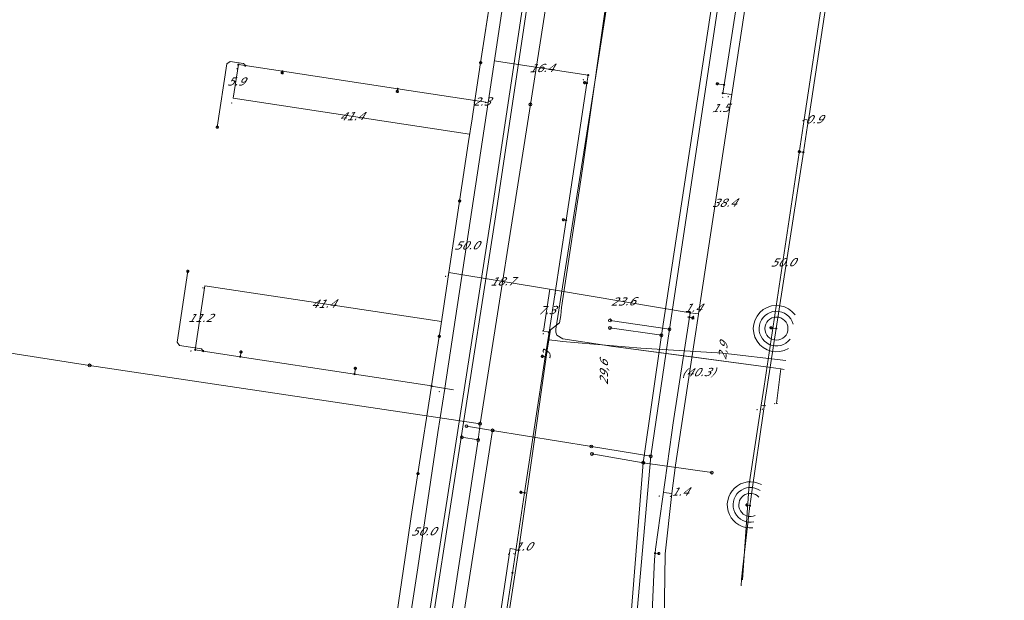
# Model space of a CAD drawing. Header units: metres. Extents: x 124576 to 133557, y 395865 to 402386.
# Tile 111 of 256: x 126301 to 126472, y 398963 to 399063. Entities that reach past the tile are written whole.
import ezdxf
from ezdxf.enums import TextEntityAlignment as Align

# ---------------------------------------------------------------- set-up
doc = ezdxf.new("R2010")
doc.units = ezdxf.units.M
doc.header["$MEASUREMENT"] = 0
for name, color, linetype, lineweight, true_color in [('LG_Laag_Spanning_Enexis_Netbeheer_BV', 7, 'Continuous', 13, 0x960000), ('LG_Midden_Spanning_Enexis_Netbeheer_BV', 7, 'Continuous', 13, 0xd20000), ('LG_Riool_Vrij_Verval_Gemeente_Tilburg_Ruimtelijke_Uitvoering', 7, 'Continuous', 13, 0xca00a0), ('LG_unet-4_Brabant_Water', 5, 'Continuous', 13, 0x0000ff), ('LG_warmte_Ennatuurlijk_BV', 7, 'Continuous', 13, 0x008080)]:
    doc.layers.add(name, color=color, linetype=linetype, lineweight=lineweight, true_color=true_color)
for name, color, linetype, lineweight in [('LG_Laag_Spanning_P_Enexis_Netbeheer_BV', 7, 'Continuous', 0), ('LG_Laag_Spanning_P_Gemeente_Tilburg_Ruimtelijke_Uitvoering', 7, 'Continuous', 0), ('LG_overig_P_Gemeente_Tilburg_Ruimtelijke_Uitvoering', 7, 'Continuous', 0), ('LG_Riool_Vrij_Verval_P_Gemeente_Tilburg_Ruimtelijke_Uitvoering', 7, 'Continuous', 0), ('LG_unet-4_P_Brabant_Water', 7, 'Continuous', 0), ('MV_Laag_Spanning', 7, 'Continuous', 0), ('MV_Laag_Spanning_lijn', 7, 'Continuous', 0), ('MV_Laag_Spanning_pijl', 7, 'Continuous', 0), ('MV_Midden_Spanning_pijl', 7, 'Continuous', 0), ('MV_unet-4', 7, 'Continuous', 0)]:
    doc.layers.add(name, color=color, linetype=linetype, lineweight=lineweight)
doc.styles.add('Klic_Annotatie', font='verdanai.ttf', dxfattribs={"oblique": 20, "height": 1.4})

# ---------------------------------------------------------------- blocks, each defined once
blk = doc.blocks.new('Mof')
at = {"layer": 'LG_Laag_Spanning_P_Enexis_Netbeheer_BV'}
h = blk.add_hatch(color=256, dxfattribs=at)
edge = h.paths.add_edge_path()
edge.add_arc((0, 0), 2, 0, 360)
blk = doc.blocks.new('Streetlight')
at = {"layer": 'LG_Laag_Spanning_P_Enexis_Netbeheer_BV'}
for p, q in [((-1.8, 1.8), (-1.1, 1.1)), ((0, 2.5), (0, 1.5)), ((1.8, 1.8), (1.1, 1.1)), ((-1.1, -1.1), (-1.8, -1.8)), ((0, -1.5), (0, -2.5)), ((1.1, -1.1), (1.8, -1.8))]:
    blk.add_line(p, q, dxfattribs=at)
at = {"layer": 'LG_Laag_Spanning_P_Enexis_Netbeheer_BV', "flags": 128}
for points in [[(-2.5, 0), (-1.5, 0)], [(1.5, 0), (2.5, 0)]]:
    blk.add_lwpolyline(points, dxfattribs=at)
at = {"layer": 'LG_Laag_Spanning_P_Enexis_Netbeheer_BV'}
blk.add_circle((0, 0), 1.5, dxfattribs=at)
blk = doc.blocks.new('m_pijl')
at = {"layer": 'MV_Laag_Spanning_pijl'}
blk.add_hatch(color=7, dxfattribs=at).paths.add_polyline_path([(-1, -0.3), (-1, 0), (-1, 0.3), (0, 0)])
at = {"layer": 'MV_Laag_Spanning_pijl', "flags": 128}
blk.add_lwpolyline([(-1, 0), (-1, 0.3), (0, 0), (-1, -0.3), (-1, 0)], close=True, dxfattribs=at)
blk = doc.blocks.new('m_pijl_1')
at = {"layer": 'MV_Midden_Spanning_pijl'}
blk.add_hatch(color=7, dxfattribs=at).paths.add_polyline_path([(-1, -0.3), (-1, 0), (-1, 0.3), (0, 0)])
at = {"layer": 'MV_Midden_Spanning_pijl', "flags": 128}
blk.add_lwpolyline([(-1, 0), (-1, 0.3), (0, 0), (-1, -0.3), (-1, 0)], close=True, dxfattribs=at)
blk = doc.blocks.new('Afsluiter_2')
at = {"layer": 'LG_unet-4_P_Brabant_Water'}
blk.add_line((0, -2.5), (0, 2.5), dxfattribs=at)
blk.add_solid([(-0.25, 2.5), (0.25, 2.5), (-0.25, -2.5), (0.25, -2.5)], dxfattribs=at)
blk = doc.blocks.new('Onbekend_2')
at = {"layer": 'LG_Riool_Vrij_Verval_P_Gemeente_Tilburg_Ruimtelijke_Uitvoering'}
blk.add_hatch(color=256, dxfattribs=at).paths.add_polyline_path([(-0.3, -1.1, -0.262633), (0.2, 0.2), (0.6, 0.5, 0.379827), (0.7, 1.3), (0.7, 1.3, 0.228508), (0, 1.5), (0, 1.5, 0.459053), (-0.8, 0.8), (-1.3, 0.9, -0.414214), (-0.1, 2, -0.243799), (1.1, 1.5, -0.379827), (0.9, 0.1), (0.5, -0.2, 0.262633), (0.2, -1.1), (-0.2, -1.1)])
blk.add_circle((0, 0), 2.5, dxfattribs=at)
at = {"layer": 'LG_Riool_Vrij_Verval_P_Gemeente_Tilburg_Ruimtelijke_Uitvoering', "extrusion": (0, 0, -1)}
blk.add_solid([(0.3, -2.1), (-0.2, -2.1), (0.3, -1.5), (-0.2, -1.5)], dxfattribs=at)
blk = doc.blocks.new('Onbekend_1')
at = {"layer": 'LG_overig_P_Gemeente_Tilburg_Ruimtelijke_Uitvoering'}
blk.add_hatch(color=256, dxfattribs=at).paths.add_polyline_path([(-0.3, -1.1, -0.262633), (0.2, 0.2), (0.6, 0.5, 0.379827), (0.7, 1.3), (0.7, 1.3, 0.228508), (0, 1.5), (0, 1.5, 0.459053), (-0.8, 0.8), (-1.3, 0.9, -0.414214), (-0.1, 2, -0.243799), (1.1, 1.5, -0.379827), (0.9, 0.1), (0.5, -0.2, 0.262633), (0.2, -1.1), (-0.2, -1.1)])
blk.add_circle((0, 0), 2.5, dxfattribs=at)
at = {"layer": 'LG_overig_P_Gemeente_Tilburg_Ruimtelijke_Uitvoering', "extrusion": (0, 0, -1)}
blk.add_solid([(0.3, -2.1), (-0.2, -2.1), (0.3, -1.5), (-0.2, -1.5)], dxfattribs=at)

msp = doc.modelspace()

# ---------------------------------------------------------------- linework, layer by layer
at = {"layer": 'LG_Laag_Spanning_Enexis_Netbeheer_BV'}
for p, q in [((126384.79, 399079.43), (126381.15, 399055.95)), ((126381.15, 399055.95), (126380.14, 399049.41)), ((126381.15, 399055.95), (126380.14, 399049.41)), ((126346.84, 399054.47), (126346.8, 399054.21)), ((126366.8, 399051.44), (126366.73, 399050.98)), ((126399.56, 399052.43), (126399.14, 399052.5)), ((126423.29, 399052.13), (126422.12, 399052.31)), ((126437.03, 399040.46), (126436.34, 399040.56)), ((126395.95, 399028.71), (126395.49, 399028.78)), ((126417.29, 399011.92), (126417.88, 399011.79)), ((126432.32, 399009.97), (126431.41, 399010.1)), ((126339.55, 399005.1), (126339.67, 399005.91)), ((126392.35, 399005.08), (126391.85, 399005.16)), ((126359.32, 399002.1), (126359.47, 399003.07)), ((126372.66, 399000), (126370.3, 398984.88)), ((126372.66, 399000), (126370.3, 398984.88)), ((126372.67, 399000.08), (126372.66, 399000)), ((126388.77, 398981.55), (126388.12, 398981.65)), ((126427.77, 398979.34), (126427.25, 398979.44)), ((126411.35, 398971.1), (126412, 398971.06)), ((126386.66, 398967.71), (126385.22, 398958.26)), ((126386.66, 398967.71), (126385.22, 398958.26))]:
    msp.add_line(p, q, dxfattribs=at)
at = {"layer": 'LG_Laag_Spanning_Enexis_Netbeheer_BV', "flags": 128}
for points in [[(126426.26, 398965.45), (126426.32, 398966.59), (126426.46, 398968.23), (126427.77, 398979.34), (126427.86, 398980.07), (126428.09, 398981.72), (126430.12, 398995.69), (126430.37, 398997.37), (126432.32, 399009.97), (126437.03, 399040.46), (126437.75, 399045.11), (126438.01, 399046.79), (126441.77, 399071.5), (126445.29, 399094.54), (126445.54, 399096.22), (126446.6, 399103.04), (126451.54, 399135.05), (126452.92, 399143.95), (126453.18, 399145.63), (126456.01, 399164.26), (126460.57, 399194.14), (126460.58, 399194.22), (126465.67, 399227.58)], [(126426.26, 398965.45), (126426.32, 398966.59), (126426.46, 398968.23), (126427.77, 398979.34), (126427.86, 398980.07), (126428.09, 398981.72), (126430.12, 398995.69), (126430.37, 398997.37), (126432.32, 399009.97), (126437.03, 399040.46), (126437.75, 399045.11), (126438.01, 399046.79), (126441.77, 399071.5), (126445.29, 399094.54), (126445.54, 399096.22), (126446.6, 399103.04), (126451.54, 399135.05), (126452.92, 399143.95), (126453.18, 399145.63), (126456.01, 399164.26), (126460.57, 399194.14), (126460.58, 399194.22), (126465.67, 399227.58)], [(126428.94, 399088.71), (126428.77, 399089.04), (126428.26, 399089.44), (126427.91, 399089.51), (126427.55, 399089.56), (126424.6, 399089.94), (126422.62, 399090.2), (126420.64, 399090.46), (126407.6, 399092.19), (126394.67, 399093.91), (126391.94, 399093.9), (126389.4, 399092.99), (126389.32, 399092.95), (126387.25, 399090.96), (126387.22, 399090.91), (126386.13, 399088.13), (126384.79, 399079.43), (126381.15, 399055.95)], [(126428.94, 399088.71), (126427.99, 399082.46), (126427.74, 399080.78), (126423.29, 399052.13), (126423.07, 399050.69)], [(126428.94, 399088.71), (126427.99, 399082.46), (126427.74, 399080.78), (126423.29, 399052.13), (126423.07, 399050.69)], [(126340.41, 399055.45), (126340.12, 399055.84), (126337.79, 399056.19), (126337.23, 399055.78), (126335.57, 399044.8)], [(126380.14, 399049.41), (126366.8, 399051.44), (126346.84, 399054.47), (126340.41, 399055.45), (126339.21, 399055.63)], [(126380.14, 399049.41), (126366.8, 399051.44), (126346.84, 399054.47), (126340.41, 399055.45), (126339.21, 399055.63)], [(126393, 399009.33), (126395.95, 399028.71), (126399.56, 399052.43), (126399.77, 399053.82)], [(126393, 399009.33), (126395.95, 399028.71), (126399.56, 399052.43), (126399.77, 399053.82)], [(126380.14, 399049.41), (126379.66, 399046.27), (126379.05, 399042.32), (126377.51, 399032.03)], [(126380.14, 399049.41), (126379.66, 399046.27), (126379.05, 399042.32), (126377.51, 399032.03)], [(126377.51, 399032.03), (126374.08, 399009.23), (126373.99, 399008.61)], [(126377.51, 399032.03), (126374.08, 399009.23), (126373.99, 399008.61)], [(126333.12, 399006.08), (126332.84, 399006.46), (126329.02, 399007.04), (126328.6, 399007.61), (126330.46, 399019.87)], [(126417.4, 399012.71), (126417.29, 399011.92), (126414.51, 398993.66), (126414.26, 398991.96), (126411.43, 398971.81), (126411.35, 398971.1), (126411.26, 398969.99), (126410.54, 398954.41), (126410.54, 398952.59), (126411.17, 398938.48), (126411.34, 398932.38), (126411.34, 398932.37), (126411.43, 398930.53), (126411.43, 398930.53), (126411.44, 398930.35), (126412.01, 398922.34), (126412.01, 398922.34), (126412.16, 398920.64), (126413.27, 398909.84), (126413.27, 398909.82), (126413.52, 398907.87), (126413.52, 398907.87), (126414.09, 398904.2)], [(126417.4, 399012.71), (126417.29, 399011.92), (126414.51, 398993.66), (126414.26, 398991.96), (126411.43, 398971.81), (126411.35, 398971.1), (126411.26, 398969.99), (126410.54, 398954.41), (126410.54, 398952.59), (126411.17, 398938.48), (126411.34, 398932.38), (126411.34, 398932.37), (126411.43, 398930.53), (126411.43, 398930.53), (126411.44, 398930.35), (126412.01, 398922.34), (126412.01, 398922.34), (126412.16, 398920.64), (126413.27, 398909.84), (126413.27, 398909.82), (126413.52, 398907.87), (126413.52, 398907.87), (126414.09, 398904.2)], [(126386.66, 398967.71), (126388.77, 398981.55), (126392.35, 399005.08), (126393, 399009.33)], [(126386.66, 398967.71), (126388.77, 398981.55), (126392.35, 399005.08), (126393, 399009.33)], [(126373.99, 399008.61), (126373.48, 399005.28), (126372.67, 399000.08), (126372.66, 399000)], [(126373.99, 399008.61), (126373.48, 399005.28), (126372.67, 399000.08)], [(126331.74, 399006.29), (126333.12, 399006.08), (126339.55, 399005.1), (126359.32, 399002.1), (126372.67, 399000.08), (126372.66, 399000)], [(126372.67, 399000.08), (126359.32, 399002.1), (126339.55, 399005.1), (126333.12, 399006.08), (126331.74, 399006.29)], [(126370.3, 398984.88), (126369.15, 398977.45), (126368.55, 398973.5), (126366.7, 398960.94)], [(126370.3, 398984.88), (126369.15, 398977.45), (126368.55, 398973.5), (126366.7, 398960.94)]]:
    msp.add_lwpolyline(points, dxfattribs=at)
at = {"layer": 'LG_Laag_Spanning_P_Gemeente_Tilburg_Ruimtelijke_Uitvoering'}
msp.add_circle((126432.36, 399009.96), 2, dxfattribs=at)
for centre, radius, start, end in [((126432.36, 399009.96), 4, 36.4251, 301.0966), ((126432.36, 399009.96), 3, 14.869, 322.6528), ((126427.85, 398979.46), 4, 61.6811, 275.8407), ((126427.85, 398979.46), 3, 55.7065, 281.8153), ((126427.85, 398979.46), 2, 42.7877, 294.7341)]:
    msp.add_arc(centre, radius, start, end, dxfattribs=at)
at = {"layer": 'LG_Midden_Spanning_Enexis_Netbeheer_BV', "flags": 128}
for points in [[(126403.76, 399070.59), (126403.59, 399069.52), (126399.35, 399042.67), (126395.5, 399018.28), (126394.17, 399009.87), (126394.16, 399009.32), (126394.35, 399008.81), (126395.36, 399008.16), (126403.02, 399007.02), (126404.01, 399006.88), (126405, 399006.74), (126432.25, 399003.11), (126433.11, 399002.99), (126433.7, 399002.9)], [(126403.76, 399070.59), (126403.59, 399069.52), (126399.35, 399042.67), (126395.5, 399018.28), (126394.17, 399009.87), (126394.16, 399009.32), (126394.35, 399008.81), (126395.36, 399008.16), (126403.02, 399007.02), (126404.01, 399006.88)], [(126404.01, 399006.88), (126405, 399006.74), (126417.26, 399005.11), (126432.25, 399003.11), (126433.11, 399002.99)], [(126404.01, 399006.88), (126405, 399006.74), (126417.26, 399005.11), (126432.25, 399003.11), (126433.11, 399002.99)], [(126404.01, 399006.88), (126405, 399006.74), (126432.25, 399003.11), (126433.11, 399002.99)], [(126433.11, 399002.99), (126433.7, 399002.9)]]:
    msp.add_lwpolyline(points, dxfattribs=at)
at = {"layer": 'LG_Riool_Vrij_Verval_Gemeente_Tilburg_Ruimtelijke_Uitvoering'}
for p, q in [((126389.77, 399048.74), (126394.58, 399079.3)), ((126422.4, 399074.1), (126412.44, 399008.8)), ((126423.63, 399075.18), (126413.84, 399009.85)), ((126381.06, 398993.5), (126389.77, 399048.74)), ((126238.64, 399015.09), (126313.47, 399003.59)), ((126403.55, 399011.37), (126413.84, 399009.85)), ((126403.53, 399010.07), (126412.44, 399008.8)), ((126413.84, 399009.85), (126410.59, 398987.87)), ((126412.44, 399008.8), (126409.3, 398986.75)), ((126313.47, 399003.59), (126381.06, 398993.5)), ((126380.73, 398990.69), (126381.06, 398993.5)), ((126377.35, 398954.91), (126383.23, 398992.35)), ((126378.7, 398993.09), (126383.23, 398992.35)), ((126400.32, 398989.57), (126383.23, 398992.35)), ((126375.78, 398958.7), (126380.73, 398990.69)), ((126377.89, 398991.15), (126380.73, 398990.69)), ((126400.32, 398989.57), (126410.59, 398987.87)), ((126400.42, 398988.27), (126409.3, 398986.75)), ((126409.3, 398986.75), (126406.49, 398951.47)), ((126410.59, 398987.87), (126407.5, 398952.77)), ((126421.17, 398985.05), (126409.3, 398986.75))]:
    msp.add_line(p, q, dxfattribs=at)
at = {"layer": 'LG_unet-4_Brabant_Water'}
for p, q in [((126392.97, 399008.02), (126392.67, 399006.23)), ((126393.03, 399008.37), (126392.97, 399008.02)), ((126391.7, 398999.38), (126392.67, 399006.23))]:
    msp.add_line(p, q, dxfattribs=at)
at = {"layer": 'LG_unet-4_Brabant_Water', "flags": 128}
for points in [[(126405.05, 399081.87), (126398.79, 399037.57), (126395.16, 399013.62), (126395.01, 399012.24), (126394.81, 399010.96), (126393.27, 399009.76), (126393.03, 399008.37)], [(126392.97, 399008.02), (126393.47, 399007.95), (126394.05, 399007.89), (126395.32, 399007.75)], [(126395.32, 399007.75), (126408.87, 399006.58), (126423.08, 399005.69), (126434.01, 399004.42)], [(126376.37, 398878.92), (126380.3, 398906.35), (126378.12, 398910.03), (126382.46, 398937.3), (126387.68, 398971.47), (126390.81, 398993.21), (126391.7, 398999.38)]]:
    msp.add_lwpolyline(points, dxfattribs=at)
at = {"layer": 'LG_warmte_Ennatuurlijk_BV', "flags": 128}
for points in [[(126471.81, 399231.89), (126468.61, 399232.47), (126465.38, 399213.18), (126461.86, 399190.52), (126445.6, 399083.09), (126392.17, 399091.22), (126389.46, 399072.51), (126382.96, 399029.42), (126358.16, 398869.98), (126359.97, 398869.69), (126359.64, 398867.58)], [(126471.34, 399231.21), (126469.22, 399231.6), (126466.12, 399213.06), (126462.6, 399190.41), (126446.23, 399082.24), (126392.8, 399090.37), (126390.2, 399072.41), (126383.7, 399029.3), (126359.02, 398870.6), (126360.83, 398870.31), (126360.38, 398867.47)]]:
    msp.add_lwpolyline(points, dxfattribs=at)
at = {"layer": 'MV_Laag_Spanning_lijn'}
for p, q in [((126375.66, 399019.67), (126375.56, 399019.05)), ((126394.11, 399016.6), (126394.05, 399016.27)), ((126391.83, 399009.57), (126393, 399009.33)), ((126372.66, 399000), (126376.44, 398999.34))]:
    msp.add_line(p, q, dxfattribs=at)
at = {"layer": 'MV_Laag_Spanning_pijl'}
for p, q in [((126437.18, 399046.14), (126444.65, 399095.58)), ((126387.7, 399083.77), (126382.43, 399049.07)), ((126429.32, 399081.4), (126424.63, 399050.45)), ((126338.33, 399049.8), (126339.21, 399055.63)), ((126383.52, 399056.26), (126399.77, 399053.82)), ((126379.25, 399043.6), (126338.33, 399049.8)), ((126424.63, 399050.45), (126418.88, 399012.49)), ((126382.43, 399049.07), (126374.93, 398999.63)), ((126382.43, 399049.07), (126380.14, 399049.41)), ((126437.18, 399046.14), (126438.07, 399046)), ((126394.11, 399016.6), (126375.66, 399019.67)), ((126333.4, 399017.33), (126331.74, 399006.29)), ((126374.38, 399011.18), (126333.4, 399017.33)), ((126393.11, 399016.76), (126392.01, 399009.53)), ((126417.4, 399012.71), (126394.11, 399016.6)), ((126429.71, 398996.7), (126430.5, 398996.58)), ((126414.24, 398981.42), (126412.85, 398981.59)), ((126382.08, 398944.26), (126386.29, 398971.94)), ((126386.29, 398971.91), (126387.28, 398971.76))]:
    msp.add_line(p, q, dxfattribs=at)
at = {"layer": 'MV_Laag_Spanning_pijl', "flags": 128}
for points in [[(126424.63, 399050.45), (126424.55, 399050.47), (126423.07, 399050.69)], [(126429.71, 398996.7), (126430.21, 399000), (126437.18, 399046.14)], [(126414.24, 398981.42), (126414.91, 398986.34), (126416.98, 399000), (126418.87, 399012.45), (126418.88, 399012.49)], [(126418.88, 399012.49), (126418.79, 399012.5), (126417.4, 399012.71)], [(126374.93, 398999.6), (126373.76, 398991.96), (126370.27, 398968.6), (126367.47, 398950.16)], [(126426.47, 398966.51), (126427.65, 398983.07), (126429.71, 398996.7)], [(126412.52, 398931.51), (126413.09, 398970.97), (126414.24, 398981.42)]]:
    msp.add_lwpolyline(points, dxfattribs=at)
at = {"layer": 'MV_Midden_Spanning_pijl'}
for p, q in [((126432.38, 398997.03), (126433.11, 399002.99)), ((126432.53, 398997.01), (126432.38, 398997.03))]:
    msp.add_line(p, q, dxfattribs=at)

# ---------------------------------------------------------------- block references
at = {"layer": 'LG_Laag_Spanning_P_Enexis_Netbeheer_BV', "xscale": 0.1, "yscale": 0.1, "zscale": 0.1}
for p in [(126339.21, 399055.63), (126340.41, 399055.45), (126346.84, 399054.47), (126366.8, 399051.44), (126399.56, 399052.43), (126423.29, 399052.13), (126437.03, 399040.46), (126395.95, 399028.71), (126417.4, 399012.71), (126417.29, 399011.92), (126432.32, 399009.97), (126331.74, 399006.29), (126333.12, 399006.08), (126339.55, 399005.1), (126392.35, 399005.08), (126359.32, 399002.1), (126388.77, 398981.55), (126427.77, 398979.34), (126411.35, 398971.1)]:
    msp.add_blockref('Mof', p, dxfattribs=at)
at = {"layer": 'LG_Laag_Spanning_P_Enexis_Netbeheer_BV'}
for name, p, xscale, yscale, zscale, rotation in [('Streetlight', (126381.15, 399055.95), 0.1, 0.1, 0.1, 99.00000000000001), ('Streetlight', (126346.8, 399054.21), 0.1, 0.1, 0.1, 98), ('Mof', (126399.77, 399053.82), 0.1, 0.1, 0.1, 359), ('Streetlight', (126399.14, 399052.5), 0.1, 0.1, 0.1, 189), ('Streetlight', (126422.12, 399052.31), 0.1, 0.1, 0.1, 189), ('Streetlight', (126366.73, 399050.98), 0.1, 0.1, 0.1, 98), ('Mof', (126423.07, 399050.69), 0.1, 0.1, 0.1, 357), ('Mof', (126380.14, 399049.41), 0.1, 0.1, 0.1, 359), ('Streetlight', (126335.57, 399044.8), 0.1, 0.1, 0.1, 99.00000000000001), ('Streetlight', (126436.34, 399040.56), 0.1, 0.1, 0.1, 189), ('Streetlight', (126377.51, 399032.03), 0.1, 0.1, 0.1, 99.00000000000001), ('Streetlight', (126395.49, 399028.78), 0.1, 0.1, 0.1, 189), ('Streetlight', (126330.46, 399019.87), 0.1, 0.1, 0.1, 279), ('Streetlight', (126417.88, 399011.79), 0.1, 0.1, 0.1, 12), ('Streetlight', (126373.99, 399008.61), 0.1, 0.1, 0.1, 99.00000000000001), ('Mof', (126393, 399009.33), 0.1, 0.1, 0.1, 359), ('Streetlight', (126431.41, 399010.1), 0.1, 0.1, 0.1, 188), ('Streetlight', (126339.67, 399005.91), 0.1, 0.1, 0.1, 279), ('Streetlight', (126391.85, 399005.16), 0.1, 0.1, 0.1, 189), ('Streetlight', (126359.47, 399003.07), 0.1, 0.1, 0.1, 279), ('Mof', (126372.66, 399000), 0.1, 0.1, 0.1, 359), ('Streetlight', (126370.3, 398984.88), 0.1, 0.1, 0.1, 99.00000000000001), ('Streetlight', (126388.12, 398981.65), 0.1, 0.1, 0.1, 189), ('Streetlight', (126427.25, 398979.44), 0.1, 0.1, 0.1, 192), ('Streetlight', (126412, 398971.06), 0.09999999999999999, 0.09999999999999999, 0.09999999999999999, 4.000000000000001), ('Mof', (126386.66, 398967.71), 0.1, 0.1, 0.1, 359)]:
    msp.add_blockref(name, p, dxfattribs=dict(at, xscale=xscale, yscale=yscale, zscale=zscale, rotation=rotation))
at = {"layer": 'LG_overig_P_Gemeente_Tilburg_Ruimtelijke_Uitvoering', "xscale": 0.1, "yscale": 0.1, "zscale": 0.1}
for p in [(126403.55, 399011.37), (126403.53, 399010.07), (126378.7, 398993.09), (126377.89, 398991.15), (126400.32, 398989.57), (126400.42, 398988.27), (126421.17, 398985.05)]:
    msp.add_blockref('Onbekend_1', p, dxfattribs=at)
at = {"layer": 'LG_Riool_Vrij_Verval_P_Gemeente_Tilburg_Ruimtelijke_Uitvoering', "xscale": 0.1, "yscale": 0.1, "zscale": 0.1}
for p in [(126389.77, 399048.74), (126412.44, 399008.8), (126413.84, 399009.85), (126313.47, 399003.59), (126381.06, 398993.5), (126383.23, 398992.35), (126380.73, 398990.69), (126409.3, 398986.75), (126410.59, 398987.87)]:
    msp.add_blockref('Onbekend_2', p, dxfattribs=at)
at = {"layer": 'LG_unet-4_P_Brabant_Water', "xscale": 0.1, "yscale": 0.1, "zscale": 0.1}
msp.add_blockref('Afsluiter_2', (126393.03, 399008.37), dxfattribs=at)
at = {"layer": 'MV_Laag_Spanning_pijl'}
for p, xscale, yscale, zscale, rotation in [((126339, 399055), 0.1, 0.1, 0.1, 81), ((126399, 399053), 0.1, 0.1, 0.1, 351.9999999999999), ((126423, 399050), 0.1, 0.1, 0.1, 171), ((126424, 399050), 0.1, 0.1, 0.1, 262), ((126338, 399049), 0.1, 0.1, 0.1, 171), ((126380, 399049), 0.1, 0.1, 0.1, 171), ((126382, 399049), 0.1, 0.1, 0.1, 262), ((126437, 399046), 0.1, 0.1, 0.1, 81), ((126438, 399046), 0.1, 0.1, 0.1, 351.9999999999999), ((126375, 399019), 0.1, 0.1, 0.1, 170), ((126333, 399017), 0.1, 0.1, 0.1, 171), ((126394, 399016), 0.1, 0.1, 0.1, 170), ((126417, 399012), 0.1, 0.1, 0.1, 171), ((126418, 399012), 0.1, 0.1, 0.1, 81), ((126418, 399012), 0.1, 0.1, 0.1, 262), ((126392, 399009), 0.1, 0.1, 0.1, 262), ((126331, 399006), 0.1, 0.1, 0.1, 262), ((126374, 398999), 0.1, 0.1, 0.1, 262), ((126429, 398996), 0.1, 0.1, 0.1, 81), ((126430, 398996), 0.1, 0.1, 0.1, 351.9999999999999), ((126412, 398981), 0.1, 0.1, 0.1, 172), ((126414, 398981), 0.09999999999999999, 0.09999999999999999, 0.09999999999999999, 83.00000000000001), ((126386, 398971), 0.1, 0.1, 0.1, 81), ((126387, 398971), 0.1, 0.1, 0.1, 351.9999999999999)]:
    msp.add_blockref('m_pijl', p, dxfattribs=dict(at, xscale=xscale, yscale=yscale, zscale=zscale, rotation=rotation))
at = {"layer": 'MV_Midden_Spanning_pijl'}
for p, xscale, yscale, zscale, rotation in [((126433, 399002), 0.09999999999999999, 0.09999999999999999, 0.09999999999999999, 83.00000000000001), ((126432, 398997), 0.1, 0.1, 0.1, 173)]:
    msp.add_blockref('m_pijl_1', p, dxfattribs=dict(at, xscale=xscale, yscale=yscale, zscale=zscale, rotation=rotation))

# ---------------------------------------------------------------- texts
at = {"layer": 'MV_Laag_Spanning', "style": 'Klic_Annotatie', "oblique": 20}
for s, p in [('16.4', (126391.65, 399055.04)), ('2.3', (126381.29, 399049.24)), ('1.5', (126422.61, 399048.12)), ('41.4', (126358.79, 399046.7)), ('0.9', (126438.81, 399046.17)), ('38.4', (126423.3, 399031.73)), ('50.0', (126378.68, 399024.35)), ('50.0', (126433.45, 399021.42)), ('18.7', (126384.89, 399018.13)), ('41.4', (126353.89, 399014.25)), ('23.6', (126405.76, 399014.65)), ('1.4', (126417.9, 399013.56)), ('7.3', (126392.56, 399013.15)), ('(40.3)', (126418.79, 399002.42)), ('1.4', (126415.63, 398981.76)), ('50.0', (126371.21, 398974.88)), ('1.0', (126388.45, 398972.27))]:
    msp.add_text(s, height=1.4, rotation=1, dxfattribs=at).set_placement(p, align=Align.MIDDLE_CENTER)
for s, p in [('5.9', (126338.77, 399052.71)), ('11.2', (126332.57, 399011.81))]:
    msp.add_text(s, height=1.4, dxfattribs=at).set_placement(p, align=Align.MIDDLE_CENTER)
at = {"layer": 'MV_unet-4', "style": 'Klic_Annotatie', "oblique": 20}
for s, rotation, p in [('2,9', 85.1, (126423.1, 399006.04)), ('3', 85.1, (126392.56, 399005.31)), ('29,6', 89.9, (126402.49, 399002.32))]:
    msp.add_text(s, height=1.4, rotation=rotation, dxfattribs=at).set_placement(p, align=Align.MIDDLE_CENTER)

doc.saveas('drawing.dxf')
